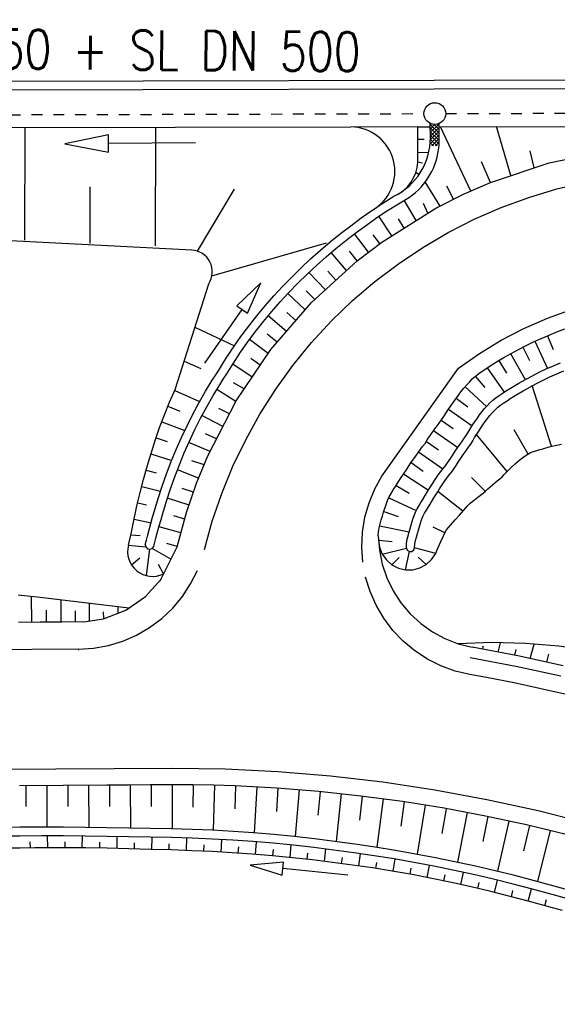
# Model space of a CAD drawing. Extents: x -134 to 1642, y -665 to 1050.
# Tile 28 of 88: x 695 to 720, y 105 to 150. Entities that reach past the tile are written whole.
import ezdxf

# ---------------------------------------------------------------- set-up
doc = ezdxf.new("R2010")
doc.units = 0
doc.header["$LTSCALE"] = 2
doc.header["$MEASUREMENT"] = 0
doc.linetypes.add('ACAD_ISO03W100', pattern=[0.5, 0.25, -0.25])
doc.linetypes.add('AUSGEZOGEN', pattern=[0])
doc.layers.get('0').update_dxf_attribs({"color": 8, "linetype": 'AUSGEZOGEN'})
for name, color, linetype in [('Boeschungen', 15, 'CONTINUOUS'), ('Kabelanlagen', 15, 'CONTINUOUS'), ('Rinne', 200, 'CONTINUOUS'), ('Tiefenentwaesserung', 15, 'CONTINUOUS'), ('Wegböschungen', 15, 'CONTINUOUS'), ('Wege', 15, 'CONTINUOUS')]:
    doc.layers.add(name, color=color, linetype=linetype)
doc.styles.add('ROMANS', font='romans.shx', dxfattribs={"width": 0.8})

# ---------------------------------------------------------------- blocks, each defined once
blk = doc.blocks.new('*X42')
at = {"color": 0, "linetype": 'ByBlock'}
for p, q in [((-329246, 510797), (-328845, 511198)), ((-329246, 510627), (-328845, 511028)), ((-329245, 511137), (-329194, 511188)), ((-328846, 510770), (-329245, 511170)), ((-329245, 510967), (-329049, 511164)), ((-328846, 510601), (-329245, 511000)), ((-328845, 510940), (-329070, 511165)), ((-328845, 511109), (-328915, 511179)), ((-329258, 510275), (-328846, 510688)), ((-329247, 510456), (-328846, 510858)), ((-328846, 510431), (-329246, 510831)), ((-328847, 510262), (-329246, 510661)), ((-329106, 510182), (-329254, 510330)), ((-328936, 510182), (-329247, 510492)), ((-329182, 510182), (-328846, 510518)), ((-329012, 510182), (-328846, 510348))]:
    blk.add_line(p, q, dxfattribs=at)

msp = doc.modelspace()

# ---------------------------------------------------------------- hatches: boundary and pattern name
at = {"layer": 'Rinne'}
h = msp.add_hatch(dxfattribs=at)
h.set_pattern_fill('ANSI31', color=256, scale=20, style=0)
edge = h.paths.add_edge_path()
edge.add_arc((275.368, -21751.935), 21947.712, 89.378358, 89.4555825, ccw=False)
edge.add_arc((441.164, -6471.327), 6666.204, 89.2382346, 89.378358, ccw=False)
edge.add_arc((-14330.566, -1117453.652), 1117746.729, 89.236362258, 89.238234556, ccw=False)
edge.add_arc((523.427, -3023.766), 3217.854, 89.201464, 89.236359, ccw=False)
edge.add_arc((555.116, -750.211), 944.078, 86.947295, 89.201464, ccw=False)
edge.add_arc((625.86, 576.328), 384.346, 266.94729, 270.48051)
edge.add_arc((580.862, 5941.795), 5750.002, 270.4805116, 270.6623839)
edge.add_arc((762.642, -9781.389), 9974.234, 90.5242944, 90.662384, ccw=False)
edge.add_arc((2442.173, -193318.226), 193518.754, 90.51436533, 90.52429443, ccw=False)
edge.add_arc((253.376, 50487.94), 50297.236, 270.5143659, 270.5338415)
edge.add_arc((717.25, 703), 510.135, 270.53384, 270.62712)
edge.add_arc((-30540.738, 2856402.629), 2856380.831, 270.627124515, 270.628371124)
edge.add_arc((769.636, 1592.381), 1398.889, 270.628371, 270.993107)
edge.add_arc((599.067, 11432.088), 11240.074, 270.9931067, 271.1217788)
edge.add_arc((275.388, -21749.981), 21944.958, 89.378358, 89.4555885, ccw=False)
edge.add_arc((441.152, -6472.293), 6666.37, 89.2382342, 89.378358, ccw=False)
edge.add_arc((-14329.56, -1117377.592), 1117669.861, 89.236362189, 89.238234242, ccw=False)
edge.add_arc((523.399, -3025.408), 3218.696, 89.201476, 89.236361, ccw=False)
edge.add_arc((555.097, -751.146), 944.214, 86.947292, 89.201476, ccw=False)
edge.add_arc((625.852, 575.592), 384.41, 266.94729, 270.48049)
edge.add_arc((580.849, 5941.868), 5750.874, 270.4804911, 270.6623925)
edge.add_arc((762.68, -9785.498), 9977.542, 90.5242933, 90.6623925, ccw=False)
edge.add_arc((2442.714, -193377.718), 193577.449, 90.51436665, 90.5242933, ccw=False)
edge.add_arc((253.389, 50486.674), 50296.77, 270.514367, 270.533841)
edge.add_arc((717.258, 702.216), 510.151, 270.53384, 270.62712)
edge.add_arc((-30543.476, 2856652.631), 2856631.648, 270.627124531, 270.628371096)
edge.add_arc((769.646, 1591.701), 1399.009, 270.628371, 270.993107)
edge.add_arc((599.068, 11431.925), 11240.712, 270.9931067, 271.1217807)
h = msp.add_hatch(dxfattribs=at)
h.set_pattern_fill('ANSI31', color=256, scale=20, style=0)
edge = h.paths.add_edge_path()
edge.add_arc((639.264, -229.862), 468.994, 97.56045, 98.5249, ccw=False)
edge.add_arc((578.784, 225.815), 9.321, 90.7152, 97.5604, ccw=False)
edge.add_arc((667.449, -6877.287), 7112.976, 90.4538576, 90.7151605, ccw=False)
edge.add_arc((644.044, -3922.606), 4158.203, 90.112101, 90.453858, ccw=False)
edge.add_arc((2970.466, -1192978.703), 1193216.576, 90.108965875, 90.112100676, ccw=False)
edge.add_arc((709.221, -3986.094), 4221.816, 90.056265, 90.108966, ccw=False)
edge.add_line((705.075, 235.72), (793.275, 235.805))
edge.add_arc((682.615, 115104.427), 114868.675, 270.05519655, 270.08324691)
edge.add_arc((860.113, -7060.435), 7296.316, 89.9719489, 90.083247, ccw=False)
edge.add_arc((863.682, 229.302), 6.577, 80.4991, 89.9719, ccw=False)
edge.add_arc((850.919, 153.041), 83.9, 77.8496, 80.49913, ccw=False)
edge.add_arc((867.522, 230.16), 5.014, 71.9057, 77.8496, ccw=False)
edge.add_arc((858.933, 203.871), 32.67, 69.5781, 71.9057, ccw=False)
edge.add_arc((639.264, -229.557), 469.492, 97.56045, 98.52874, ccw=False)
edge.add_arc((578.729, 226.534), 9.402, 90.714, 97.5604, ccw=False)
edge.add_arc((667.895, -6928.254), 7164.745, 90.4538576, 90.714007, ccw=False)
edge.add_arc((644.026, -3915.105), 4151.502, 90.112098, 90.453858, ccw=False)
edge.add_arc((2972.638, -1194119.305), 1194357.98, 90.10896588, 90.112097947, ccw=False)
edge.add_arc((709.216, -3982.003), 4218.525, 90.056265, 90.108966, ccw=False)
edge.add_line((705.074, 236.52), (793.274, 236.605))
edge.add_arc((681.707, 116046.703), 115810.152, 270.05519674, 270.08297763)
edge.add_arc((860.34, -7298.993), 7535.674, 89.97407, 90.0829777, ccw=False)
edge.add_arc((863.748, 229.962), 6.718, 80.4991, 89.9741, ccw=False)
edge.add_arc((850.571, 151.231), 86.544, 77.86199, 80.49913, ccw=False)
edge.add_arc((867.68, 230.779), 5.177, 71.9057, 77.862, ccw=False)
edge.add_arc((858.871, 203.818), 33.541, 69.5666, 71.9057, ccw=False)

# ---------------------------------------------------------------- linework, layer by layer
at = {"layer": 'Boeschungen', "linetype": 'Continuous'}
for p, q in [((695.637, 145.219), (695.619, 140.045)), ((701.637, 145.237), (701.618, 139.782)), ((710.61, 145.25), (713.675, 145.255)), ((698.628, 142.495), (698.619, 139.889)), ((689.62, 140.308), (703.298, 139.596))]:
    msp.add_line(p, q, dxfattribs=at)
msp.add_lwpolyline([(684.458, 145.171), (689.441, 145.18), (694.463, 145.223), (710.61, 145.25)], dxfattribs=at)
at = {"layer": 'Kabelanlagen', "linetype": 'Continuous'}
for p, q in [((684.456, 147.317), (745.594, 147.464)), ((684.457, 146.917), (745.595, 147.064))]:
    msp.add_line(p, q, dxfattribs=at)
at = {"layer": 'Tiefenentwaesserung', "linetype": 'ACAD_ISO03W100'}
for points in [[(689.947, 145.789), (713.958, 145.853)], [(714.958, 145.856), (738.329, 145.918)]]:
    msp.add_lwpolyline(points, dxfattribs=at)
at = {"layer": 'Tiefenentwaesserung', "linetype": 'Continuous'}
msp.add_lwpolyline([(703.477, 144.507), (699.477, 144.48), (699.474, 144.88), (697.477, 144.467), (699.479, 144.08), (699.477, 144.48)], dxfattribs=at)
msp.add_circle((714.458, 145.854), 0.5, dxfattribs=at)
at = {"layer": 'Wegböschungen', "linetype": 'Continuous'}
for p, q in [((713.675, 143.633), (713.674, 145.255)), ((713.674, 145.25), (714.254, 145.25)), ((714.254, 144.749), (714.253, 145.398)), ((714.654, 144.373), (714.653, 145.394)), ((714.654, 145.251), (737.491, 145.29)), ((716.113, 142.301), (714.718, 145.251)), ((717.948, 143.007), (717.294, 145.256)), ((713.674, 144.687), (713.978, 144.679)), ((719.021, 143.367), (718.841, 144.149)), ((719.706, 143.597), (722.565, 144.188)), ((713.675, 144.085), (714.18, 144.068)), ((713.675, 143.633), (713.887, 143.593)), ((717.023, 142.697), (716.608, 143.635)), ((717.01, 142.692), (719.706, 143.597)), ((713.592, 143.162), (713.74, 143.061)), ((703.568, 139.537), (705.267, 142.388)), ((714.702, 141.611), (714.018, 142.716)), ((715.316, 141.921), (715.014, 142.528)), ((715.773, 142.153), (717.01, 142.692)), ((712.072, 141.74), (712.578, 142.059)), ((712.789, 141.719), (713.294, 142.022)), ((713.596, 140.945), (713.047, 141.876)), ((714.504, 141.51), (715.773, 142.153)), ((711.573, 141.408), (712.072, 141.74)), ((712.03, 139.961), (714.504, 141.51)), ((712.29, 141.405), (712.789, 141.719)), ((714.144, 141.285), (713.943, 141.724)), ((710.6, 140.711), (711.082, 141.065)), ((711.082, 141.065), (711.573, 141.408)), ((711.317, 140.741), (711.8, 141.079)), ((711.8, 141.079), (712.29, 141.405)), ((712.491, 140.251), (711.89, 141.14)), ((713.052, 140.601), (712.789, 141.02)), ((710.126, 140.345), (710.6, 140.711)), ((710.842, 140.392), (711.317, 140.741)), ((709.66, 139.968), (710.126, 140.345)), ((710.375, 140.032), (710.842, 140.392)), ((711.416, 139.496), (710.774, 140.341)), ((711.932, 139.886), (711.627, 140.29)), ((704.227, 138.405), (709.494, 139.921)), ((709.204, 139.58), (709.66, 139.968)), ((709.467, 139.279), (709.917, 139.661)), ((709.917, 139.661), (710.375, 140.032)), ((710.897, 139.1), (712.03, 139.961)), ((708.319, 138.773), (708.756, 139.182)), ((708.756, 139.182), (709.204, 139.58)), ((709.027, 138.887), (709.467, 139.279)), ((710.408, 138.654), (709.703, 139.482)), ((710.897, 139.1), (710.547, 139.545)), ((707.891, 138.354), (708.319, 138.773)), ((708.596, 138.485), (709.027, 138.887)), ((708.795, 137.184), (710.897, 139.1)), ((707.473, 137.924), (707.891, 138.354)), ((708.175, 138.072), (708.596, 138.485)), ((709.438, 137.77), (708.681, 138.565)), ((709.922, 138.211), (709.555, 138.622)), ((702.536, 133.19), (704.082, 138.045)), ((707.066, 137.484), (707.473, 137.924)), ((707.763, 137.65), (708.175, 138.072)), ((706.671, 137.033), (707.066, 137.484)), ((707.363, 137.216), (707.763, 137.65)), ((708.504, 136.848), (707.711, 137.593)), ((708.949, 137.325), (708.548, 137.714)), ((706.289, 136.572), (706.671, 137.033)), ((706.933, 135.033), (708.795, 137.184)), ((706.975, 136.773), (707.363, 137.216)), ((705.919, 136.101), (706.289, 136.572)), ((706.598, 136.319), (706.975, 136.773)), ((707.644, 135.855), (706.802, 136.567)), ((708.078, 136.356), (707.673, 136.725)), ((703.446, 136.05), (705.262, 135.196)), ((705.561, 135.62), (705.919, 136.101)), ((706.234, 135.855), (706.598, 136.319)), ((705.217, 135.131), (705.561, 135.62)), ((705.882, 135.382), (706.234, 135.855)), ((707.218, 135.362), (706.769, 135.73)), ((719.349, 135.541), (719.706, 135.693)), ((719.628, 135.66), (719.89, 135.025)), ((719.706, 135.693), (720.067, 135.836)), ((720.067, 135.836), (720.431, 135.971)), ((704.886, 134.632), (705.217, 135.131)), ((705.544, 134.899), (705.882, 135.382)), ((706.806, 134.844), (705.957, 135.484)), ((718.3, 135.036), (718.646, 135.212)), ((718.494, 135.135), (718.803, 134.525)), ((718.646, 135.212), (718.995, 135.381)), ((718.995, 135.381), (719.349, 135.541)), ((719.055, 135.408), (719.629, 134.163)), ((705.218, 134.408), (705.544, 134.899)), ((705.339, 132.676), (706.933, 135.033)), ((717.289, 134.458), (717.621, 134.658)), ((717.621, 134.658), (717.958, 134.851)), ((717.939, 134.84), (718.609, 133.65)), ((717.958, 134.851), (718.3, 135.036)), ((702.952, 134.496), (703.713, 134.153)), ((704.568, 134.125), (704.727, 134.379)), ((704.727, 134.379), (704.886, 134.632)), ((705.062, 134.159), (705.218, 134.408)), ((706.071, 133.758), (705.182, 134.351)), ((706.44, 134.304), (706.012, 134.617)), ((716.8, 134.141), (716.961, 134.249)), ((716.961, 134.249), (717.289, 134.458)), ((717.399, 134.525), (717.757, 133.945)), ((719.576, 134.139), (719.901, 134.284)), ((719.901, 134.284), (720.229, 134.422)), ((704.244, 133.622), (704.406, 133.874)), ((704.406, 133.874), (704.568, 134.125)), ((704.745, 133.662), (704.905, 133.91)), ((704.905, 133.91), (705.062, 134.159)), ((716.179, 133.676), (716.321, 133.81)), ((716.317, 133.805), (716.757, 133.289)), ((716.321, 133.81), (716.477, 133.926)), ((716.477, 133.926), (716.639, 134.033)), ((716.639, 134.033), (716.8, 134.141)), ((716.864, 134.184), (717.638, 133.065)), ((718.622, 133.657), (718.936, 133.825)), ((718.936, 133.825), (719.254, 133.986)), ((719.254, 133.986), (719.576, 134.139)), ((719.432, 133.628), (719.745, 133.777)), ((719.745, 133.777), (720.061, 133.918)), ((720.061, 133.918), (720.381, 134.052)), ((703.933, 133.111), (704.244, 133.622)), ((704.28, 132.912), (704.586, 133.415)), ((704.586, 133.415), (704.745, 133.662)), ((705.71, 133.224), (705.225, 133.505)), ((715.78, 133.243), (715.91, 133.389)), ((715.849, 133.322), (716.832, 132.414)), ((715.91, 133.389), (716.044, 133.533)), ((716.044, 133.533), (716.179, 133.676)), ((717.705, 133.11), (718.007, 133.299)), ((718.007, 133.299), (718.312, 133.482)), ((718.312, 133.482), (718.622, 133.657)), ((718.515, 133.137), (718.817, 133.308)), ((718.817, 133.308), (719.123, 133.471)), ((719.822, 130.586), (718.932, 133.37)), ((719.123, 133.471), (719.432, 133.628)), ((702.284, 132.614), (702.536, 133.19)), ((702.517, 133.147), (703.662, 132.637)), ((703.636, 132.591), (703.933, 133.111)), ((703.988, 132.4), (704.28, 132.912)), ((705.321, 132.641), (704.447, 133.191)), ((715.31, 132.611), (715.539, 132.931)), ((715.539, 132.931), (715.657, 133.089)), ((715.657, 133.089), (715.78, 133.243)), ((717.259, 132.815), (717.408, 132.913)), ((717.408, 132.913), (717.557, 133.011)), ((717.557, 133.011), (717.705, 133.11)), ((717.924, 132.775), (718.217, 132.959)), ((718.217, 132.959), (718.515, 133.137)), ((702.048, 132.032), (702.284, 132.614)), ((702.207, 132.429), (702.759, 132.205)), ((703.353, 132.064), (703.636, 132.591)), ((703.709, 131.881), (703.988, 132.4)), ((704.036, 130.148), (705.339, 132.676)), ((715.089, 132.288), (715.31, 132.611)), ((715.439, 132.792), (715.969, 132.4)), ((716.744, 132.316), (716.865, 132.451)), ((716.865, 132.451), (716.987, 132.584)), ((716.987, 132.584), (717.116, 132.709)), ((717.116, 132.709), (717.259, 132.815)), ((717.225, 132.263), (717.35, 132.385)), ((717.35, 132.385), (717.489, 132.488)), ((717.489, 132.488), (717.635, 132.583)), ((717.635, 132.583), (717.78, 132.679)), ((717.78, 132.679), (717.924, 132.775)), ((701.827, 131.445), (702.048, 132.032)), ((703.084, 131.529), (703.353, 132.064)), ((704.732, 131.498), (703.771, 131.999)), ((705.033, 132.082), (704.551, 132.315)), ((714.767, 131.807), (714.878, 131.961)), ((714.878, 131.961), (714.985, 132.124)), ((714.985, 132.124), (715.089, 132.288)), ((715.089, 132.288), (716.171, 131.527)), ((716.413, 131.885), (716.517, 132.034)), ((716.517, 132.034), (716.628, 132.179)), ((716.628, 132.179), (716.744, 132.316)), ((716.877, 131.866), (716.99, 132)), ((716.99, 132), (717.107, 132.132)), ((717.107, 132.132), (717.225, 132.263)), ((701.923, 131.704), (702.981, 131.312)), ((702.83, 130.987), (703.084, 131.529)), ((703.444, 131.355), (703.709, 131.881)), ((714.43, 131.349), (714.652, 131.655)), ((714.652, 131.655), (714.767, 131.807)), ((714.754, 131.791), (715.306, 131.406)), ((716.014, 131.281), (716.209, 131.585)), ((716.209, 131.585), (716.413, 131.885)), ((716.473, 131.284), (716.669, 131.578)), ((716.669, 131.578), (716.77, 131.724)), ((716.77, 131.724), (716.877, 131.866)), ((701.622, 130.853), (701.827, 131.445)), ((703.194, 130.821), (703.444, 131.355)), ((704.436, 130.923), (703.928, 131.157)), ((714.115, 130.88), (714.217, 131.038)), ((714.217, 131.038), (714.43, 131.349)), ((714.402, 131.309), (715.512, 130.529)), ((715.828, 130.975), (715.923, 131.127)), ((715.923, 131.127), (716.014, 131.281)), ((716.285, 130.987), (716.473, 131.284)), ((717.783, 129.433), (716.375, 131.132)), ((718.738, 130.229), (718.096, 131.347)), ((701.432, 130.258), (701.622, 130.853)), ((701.662, 130.971), (702.167, 130.801)), ((702.59, 130.439), (702.83, 130.987)), ((702.957, 130.282), (703.194, 130.821)), ((704.14, 130.351), (703.17, 130.768)), ((713.789, 130.425), (713.901, 130.573)), ((713.901, 130.573), (714.011, 130.723)), ((714.011, 130.723), (714.115, 130.88)), ((714.07, 130.811), (714.624, 130.421)), ((715.427, 130.407), (715.626, 130.69)), ((715.626, 130.69), (715.729, 130.831)), ((715.729, 130.831), (715.828, 130.975)), ((716.01, 130.547), (716.106, 130.686)), ((716.106, 130.686), (716.197, 130.836)), ((716.197, 130.836), (716.285, 130.987)), ((719.707, 130.556), (719.99, 130.627)), ((719.99, 130.627), (720.273, 130.691)), ((701.343, 129.959), (701.432, 130.258)), ((701.425, 130.235), (702.384, 129.937)), ((702.363, 129.885), (702.59, 130.439)), ((702.734, 129.736), (702.957, 130.282)), ((703.525, 128.9), (704.036, 130.148)), ((713.358, 129.821), (713.57, 130.125)), ((713.57, 130.125), (713.789, 130.425)), ((713.715, 130.326), (714.831, 129.548)), ((715.234, 130.12), (715.427, 130.407)), ((715.532, 129.853), (715.718, 130.132)), ((715.718, 130.132), (715.91, 130.409)), ((715.91, 130.409), (716.01, 130.547)), ((718.494, 130.066), (718.613, 130.146)), ((718.613, 130.146), (718.733, 130.227)), ((718.733, 130.227), (718.858, 130.297)), ((718.858, 130.297), (718.997, 130.349)), ((718.997, 130.349), (719.141, 130.391)), ((719.141, 130.391), (719.282, 130.434)), ((719.282, 130.434), (719.424, 130.477)), ((719.424, 130.477), (719.707, 130.556)), ((701.256, 129.659), (701.343, 129.959)), ((702.149, 129.326), (702.363, 129.885)), ((702.524, 129.186), (702.734, 129.736)), ((703.864, 129.729), (703.311, 129.922)), ((713.256, 129.667), (713.358, 129.821)), ((713.372, 129.841), (713.922, 129.452)), ((714.842, 129.562), (714.947, 129.696)), ((714.947, 129.696), (715.048, 129.832)), ((715.048, 129.832), (715.143, 129.975)), ((715.143, 129.975), (715.234, 130.12)), ((715.351, 129.571), (715.443, 129.711)), ((715.443, 129.711), (715.532, 129.853)), ((717.951, 129.597), (718.161, 129.793)), ((718.161, 129.793), (718.267, 129.89)), ((718.267, 129.89), (718.377, 129.982)), ((718.377, 129.982), (718.494, 130.066)), ((701.086, 129.061), (701.256, 129.659)), ((701.208, 129.493), (701.662, 129.364)), ((701.948, 128.762), (702.149, 129.326)), ((703.618, 129.128), (702.642, 129.5)), ((712.947, 129.206), (713.154, 129.512)), ((713.028, 129.326), (714.168, 128.57)), ((713.154, 129.512), (713.256, 129.667)), ((714.536, 129.156), (714.636, 129.293)), ((714.636, 129.293), (714.842, 129.562)), ((714.951, 129.047), (715.151, 129.309)), ((715.151, 129.309), (715.253, 129.438)), ((715.253, 129.438), (715.351, 129.571)), ((717.546, 129.191), (717.647, 129.292)), ((717.647, 129.292), (717.746, 129.396)), ((717.746, 129.396), (717.951, 129.597)), ((700.93, 128.46), (701.086, 129.061)), ((702.326, 128.631), (702.524, 129.186)), ((703.062, 127.554), (703.525, 128.9)), ((712.647, 128.74), (712.744, 128.897)), ((712.679, 128.791), (713.276, 128.444)), ((712.744, 128.897), (712.947, 129.206)), ((714.266, 128.725), (714.352, 128.871)), ((714.352, 128.871), (714.441, 129.016)), ((714.441, 129.016), (714.536, 129.156)), ((714.676, 128.636), (714.762, 128.777)), ((714.762, 128.777), (714.854, 128.914)), ((714.854, 128.914), (714.951, 129.047)), ((716.776, 128.525), (716.136, 129.16)), ((716.887, 128.631), (717.104, 128.822)), ((717.104, 128.822), (717.325, 129.007)), ((717.325, 129.007), (717.437, 129.097)), ((717.437, 129.097), (717.546, 129.191)), ((700.787, 127.857), (700.93, 128.46)), ((701.003, 128.748), (701.869, 128.524)), ((701.761, 128.194), (701.948, 128.762)), ((702.142, 128.072), (702.326, 128.631)), ((703.383, 128.488), (702.867, 128.651)), ((712.362, 128.264), (712.451, 128.426)), ((712.451, 128.426), (712.549, 128.583)), ((712.549, 128.583), (712.647, 128.74)), ((713.907, 128.153), (714.085, 128.44)), ((714.085, 128.44), (714.176, 128.582)), ((714.176, 128.582), (714.266, 128.725)), ((714.416, 128.217), (714.505, 128.355)), ((714.505, 128.355), (714.592, 128.494)), ((714.592, 128.494), (714.676, 128.636)), ((715.747, 127.604), (714.604, 128.514)), ((716.44, 128.252), (716.56, 128.34)), ((716.56, 128.34), (716.676, 128.433)), ((716.676, 128.433), (716.782, 128.53)), ((716.782, 128.53), (716.887, 128.631)), ((700.82, 128), (701.231, 127.903)), ((701.588, 127.621), (701.761, 128.194)), ((701.971, 127.508), (702.142, 128.072)), ((703.177, 127.889), (702.185, 128.205)), ((712.111, 127.562), (712.228, 127.916)), ((712.228, 127.916), (712.29, 128.093)), ((712.29, 128.093), (712.362, 128.264)), ((712.343, 128.222), (713.604, 127.643)), ((713.647, 127.719), (713.735, 127.864)), ((713.735, 127.864), (713.821, 128.008)), ((713.821, 128.008), (713.907, 128.153)), ((714.076, 127.656), (714.244, 127.938)), ((714.244, 127.938), (714.416, 128.217)), ((715.88, 127.763), (715.978, 127.873)), ((715.978, 127.873), (716.087, 127.975)), ((716.087, 127.975), (716.203, 128.069)), ((716.203, 128.069), (716.44, 128.252)), ((700.657, 127.252), (700.722, 127.554)), ((700.722, 127.554), (700.787, 127.857)), ((701.506, 127.333), (701.588, 127.621)), ((701.891, 127.225), (701.971, 127.508)), ((702.627, 125.972), (703.062, 127.554)), ((712.057, 127.385), (712.111, 127.562)), ((712.121, 127.595), (712.772, 127.371)), ((713.454, 127.249), (713.505, 127.412)), ((713.505, 127.412), (713.567, 127.571)), ((713.567, 127.571), (713.647, 127.719)), ((713.914, 127.372), (713.991, 127.516)), ((713.991, 127.516), (714.076, 127.656)), ((715.388, 127.207), (715.586, 127.429)), ((715.586, 127.429), (715.687, 127.538)), ((715.687, 127.538), (715.786, 127.649)), ((715.786, 127.649), (715.88, 127.763)), ((700.59, 126.951), (700.657, 127.252)), ((700.655, 127.246), (701.435, 127.081)), ((701.343, 126.758), (701.425, 127.045)), ((701.425, 127.045), (701.506, 127.333)), ((701.811, 126.941), (701.891, 127.225)), ((702.976, 127.239), (702.479, 127.395)), ((711.904, 126.85), (711.948, 127.03)), ((711.948, 127.03), (712.003, 127.207)), ((712.003, 127.207), (712.057, 127.385)), ((713.355, 126.923), (713.454, 127.249)), ((713.711, 126.74), (713.805, 127.058)), ((713.805, 127.058), (713.854, 127.217)), ((713.854, 127.217), (713.914, 127.372)), ((715.092, 126.866), (715.192, 126.979)), ((715.192, 126.979), (715.388, 127.207)), ((700.49, 126.445), (700.528, 126.649)), ((700.505, 126.529), (700.926, 126.493)), ((700.528, 126.649), (700.59, 126.951)), ((701.264, 126.469), (701.343, 126.758)), ((701.653, 126.374), (701.73, 126.658)), ((701.73, 126.658), (701.811, 126.941)), ((702.804, 126.615), (701.799, 126.898)), ((704.093, 126.606), (704.093, 126.604)), ((711.865, 126.471), (711.878, 126.662)), ((711.878, 126.662), (711.904, 126.85)), ((711.924, 126.94), (713.28, 126.655)), ((713.215, 126.434), (713.263, 126.596)), ((713.263, 126.596), (713.309, 126.76)), ((713.309, 126.76), (713.355, 126.923)), ((713.623, 126.422), (713.667, 126.581)), ((713.667, 126.581), (713.711, 126.74)), ((714.926, 126.617), (714.379, 126.881)), ((714.862, 126.483), (714.926, 126.618)), ((714.926, 126.618), (715, 126.747)), ((715, 126.747), (715.092, 126.866)), ((700.391, 126.047), (700.448, 126.244)), ((700.448, 126.244), (700.49, 126.445)), ((701.165, 126.08), (701.217, 126.273)), ((701.217, 126.273), (701.264, 126.469)), ((701.555, 125.991), (701.606, 126.181)), ((701.606, 126.181), (701.653, 126.374)), ((702.638, 125.993), (702.161, 126.124)), ((711.88, 126.286), (712.509, 126.216)), ((713.153, 125.92), (713.159, 126.096)), ((713.159, 126.096), (713.177, 126.27)), ((713.177, 126.27), (713.215, 126.434)), ((713.525, 125.934), (713.541, 126.104)), ((713.541, 126.104), (713.577, 126.264)), ((713.577, 126.264), (713.623, 126.422)), ((714.615, 125.941), (714.677, 126.077)), ((714.677, 126.077), (714.737, 126.212)), ((714.737, 126.212), (714.862, 126.483)), ((700.391, 126.047), (701.188, 125.968)), ((701.221, 124.651), (701.378, 125.862)), ((702.343, 125.408), (701.485, 125.901)), ((701.845, 124.418), (702.627, 125.972)), ((712.044, 125.644), (713.153, 125.92)), ((713.112, 124.922), (713.29, 125.76)), ((714.499, 125.667), (713.525, 125.934)), ((714.499, 125.667), (714.552, 125.806)), ((714.552, 125.806), (714.615, 125.941)), ((700.533, 125.152), (700.915, 125.463)), ((702.001, 124.728), (701.771, 125.159)), ((712.489, 125.151), (712.822, 125.478)), ((714.064, 125.166), (713.701, 125.502)), ((701.173, 123.69), (701.912, 124.498)), ((695.958, 122.513), (695.949, 123.688)), ((697.311, 122.523), (697.303, 123.53)), ((698.61, 122.553), (698.604, 123.378)), ((700.269, 123.072), (701.173, 123.69)), ((696.634, 122.518), (696.63, 123.064)), ((697.96, 122.528), (697.957, 123.034)), ((699.248, 122.677), (700.269, 123.072)), ((699.259, 122.682), (699.257, 122.984)), ((699.927, 122.94), (699.925, 123.224)), ((698.344, 122.53), (699.248, 122.677)), ((717.367, 121.14), (717.482, 121.567)), ((716.649, 121.275), (716.691, 121.43)), ((718.128, 120.997), (718.2, 121.264)), ((718.841, 120.846), (719.02, 121.506)), ((719.597, 120.683), (719.695, 121.046)), ((697.397, 115.024), (695.397, 115.01)), ((695.688, 115.012), (695.691, 114.059)), ((696.646, 115.018), (696.652, 113.109)), ((699.396, 115.037), (697.397, 115.024)), ((697.605, 115.025), (697.608, 114.064)), ((698.563, 115.032), (698.569, 113.091)), ((700.396, 115.045), (699.396, 115.037)), ((699.521, 115.038), (699.524, 114.057)), ((701.396, 115.051), (700.396, 115.045)), ((700.48, 115.045), (700.486, 113.063)), ((702.372, 115.055), (701.396, 115.051)), ((701.438, 115.052), (701.441, 114.051)), ((703.347, 115.051), (702.372, 115.055)), ((702.403, 115.055), (702.395, 113.033)), ((704.313, 115.032), (703.347, 115.051)), ((703.372, 115.05), (703.357, 114.028)), ((704.348, 115.031), (704.283, 112.966)), ((705.279, 115), (704.313, 115.032)), ((705.317, 114.998), (705.273, 113.955)), ((707.21, 114.898), (705.279, 115)), ((706.288, 114.952), (706.171, 112.846)), ((707.256, 114.895), (707.185, 113.831)), ((709.137, 114.744), (707.21, 114.898)), ((708.229, 114.823), (708.051, 112.676)), ((709.198, 114.738), (709.094, 113.655)), ((711.06, 114.539), (709.137, 114.744)), ((710.166, 114.64), (709.926, 112.454)), ((711.129, 114.531), (710.997, 113.428)), ((712.976, 114.283), (711.06, 114.539)), ((712.095, 114.407), (711.799, 112.185)), ((713.058, 114.271), (712.894, 113.152)), ((714.885, 113.976), (712.976, 114.283)), ((714.023, 114.121), (713.656, 111.868)), ((714.982, 113.959), (714.783, 112.825)), ((716.784, 113.618), (714.885, 113.976)), ((715.943, 113.783), (715.504, 111.501)), ((716.898, 113.595), (716.662, 112.447)), ((718.674, 113.21), (716.784, 113.618)), ((695.41, 113.104), (694.743, 113.098)), ((696.41, 113.109), (695.41, 113.104)), ((697.41, 113.106), (696.41, 113.109)), ((698.41, 113.093), (697.41, 113.106)), ((699.41, 113.077), (698.41, 113.093)), ((700.41, 113.064), (699.41, 113.077)), ((701.41, 113.05), (700.41, 113.064)), ((702.366, 113.033), (701.41, 113.05)), ((703.321, 113.007), (702.366, 113.033)), ((704.259, 112.967), (703.321, 113.007)), ((705.197, 112.914), (704.259, 112.967)), ((717.854, 113.393), (717.341, 111.085)), ((718.803, 113.18), (718.53, 112.018)), ((720.552, 112.751), (718.674, 113.21)), ((719.75, 112.953), (719.168, 110.614)), ((695.413, 112.704), (694.746, 112.698)), ((696.413, 112.709), (695.413, 112.704)), ((697.413, 112.706), (696.413, 112.709)), ((696.688, 112.161), (696.683, 112.709)), ((698.413, 112.693), (697.413, 112.706)), ((698.278, 112.16), (698.284, 112.695)), ((699.413, 112.677), (698.413, 112.693)), ((700.413, 112.664), (699.413, 112.677)), ((699.872, 112.13), (699.882, 112.671)), ((701.413, 112.65), (700.413, 112.664)), ((702.364, 112.633), (701.413, 112.65)), ((701.464, 112.09), (701.481, 112.649)), ((703.315, 112.607), (702.364, 112.633)), ((703.056, 112.041), (703.079, 112.614)), ((704.249, 112.567), (703.315, 112.607)), ((705.181, 112.515), (704.249, 112.567)), ((704.645, 111.968), (704.678, 112.545)), ((706.112, 112.45), (705.181, 112.515)), ((706.134, 112.849), (705.197, 112.914)), ((707.069, 112.772), (706.134, 112.849)), ((708.003, 112.681), (707.069, 112.772)), ((708.935, 112.577), (708.003, 112.681)), ((710.795, 112.335), (708.935, 112.577)), ((695.416, 112.148), (694.416, 112.142)), ((696.083, 112.155), (695.416, 112.148)), ((695.892, 112.153), (695.888, 112.43)), ((696.75, 112.162), (696.083, 112.155)), ((697.416, 112.165), (696.75, 112.162)), ((698.417, 112.158), (697.416, 112.165)), ((697.483, 112.165), (697.483, 112.435)), ((699.417, 112.14), (698.417, 112.158)), ((699.074, 112.147), (699.079, 112.415)), ((700.417, 112.118), (699.417, 112.14)), ((701.417, 112.092), (700.417, 112.118)), ((700.668, 112.111), (700.675, 112.386)), ((702.363, 112.064), (701.417, 112.092)), ((702.26, 112.068), (702.27, 112.351)), ((703.308, 112.031), (702.363, 112.064)), ((703.851, 112.008), (703.865, 112.296)), ((705.438, 111.919), (705.458, 112.207)), ((707.043, 112.373), (706.112, 112.45)), ((706.23, 111.861), (706.277, 112.437)), ((707.022, 111.794), (707.049, 112.082)), ((707.971, 112.282), (707.043, 112.373)), ((707.815, 111.718), (707.871, 112.292)), ((708.898, 112.179), (707.971, 112.282)), ((710.747, 111.938), (708.898, 112.179)), ((709.394, 111.542), (709.463, 112.11)), ((711.722, 112.197), (710.795, 112.335)), ((712.647, 112.047), (711.722, 112.197)), ((704.233, 111.99), (703.308, 112.031)), ((705.158, 111.938), (704.233, 111.99)), ((706.082, 111.873), (705.158, 111.938)), ((707.004, 111.796), (706.082, 111.873)), ((707.925, 111.707), (707.004, 111.796)), ((708.845, 111.608), (707.925, 111.707)), ((708.605, 111.635), (708.636, 111.92)), ((709.763, 111.496), (708.845, 111.608)), ((710.182, 111.441), (710.22, 111.724)), ((711.669, 111.801), (710.747, 111.938)), ((710.97, 111.332), (711.051, 111.894)), ((712.588, 111.652), (711.669, 111.801)), ((712.54, 111.089), (712.633, 111.644)), ((714.42, 111.316), (712.588, 111.652)), ((714.489, 111.71), (712.647, 112.047)), ((716.32, 111.323), (714.489, 111.71)), ((710.679, 111.374), (709.763, 111.496)), ((711.594, 111.24), (710.679, 111.374)), ((712.506, 111.094), (711.594, 111.24)), ((711.755, 111.215), (711.799, 111.494)), ((713.322, 110.951), (713.372, 111.228)), ((714.103, 110.802), (714.209, 111.356)), ((716.241, 110.931), (714.42, 111.316)), ((717.231, 111.112), (716.32, 111.323)), ((713.416, 110.934), (712.506, 111.094)), ((714.323, 110.759), (713.416, 110.934)), ((715.226, 110.57), (714.323, 110.759)), ((714.88, 110.644), (714.938, 110.921)), ((715.657, 110.475), (715.78, 111.033)), ((717.147, 110.721), (716.241, 110.931)), ((718.05, 110.497), (717.147, 110.721)), ((718.139, 110.887), (717.231, 111.112)), ((719.043, 110.648), (718.139, 110.887)), ((716.127, 110.369), (715.226, 110.57)), ((717.025, 110.157), (716.127, 110.369)), ((716.432, 110.299), (716.497, 110.578)), ((717.204, 110.114), (717.341, 110.674)), ((718.948, 110.259), (718.05, 110.497)), ((718.743, 109.715), (718.893, 110.274)), ((719.845, 110.015), (718.948, 110.259)), ((719.945, 110.402), (719.043, 110.648)), ((720.883, 110.148), (719.945, 110.402)), ((717.92, 109.933), (717.025, 110.157)), ((718.811, 109.696), (717.92, 109.933)), ((717.975, 109.919), (718.047, 110.199)), ((720.781, 109.761), (719.845, 110.015)), ((719.699, 109.451), (718.811, 109.696)), ((719.51, 109.504), (719.587, 109.784)), ((720.32, 109.279), (719.699, 109.451))]:
    msp.add_line(p, q, dxfattribs=at)
for points in [[(703.901, 134.402), (705.616, 136.864), (705.862, 136.692), (706.473, 138.095), (705.369, 137.035), (705.616, 136.864)], [(701.165, 126.08), (701.188, 125.968), (701.268, 125.887), (701.378, 125.862), (701.485, 125.901), (701.555, 125.991)], [(711.865, 126.471), (711.916, 125.816), (712.048, 125.172), (712.259, 124.549), (712.546, 123.957), (712.904, 123.406), (713.328, 122.904), (713.811, 122.458), (714.346, 122.076), (714.924, 121.763), (715.537, 121.525), (716.175, 121.365)], [(711.88, 126.286), (711.923, 125.955), (712.044, 125.644), (712.237, 125.37), (712.489, 125.151), (712.786, 124.999), (713.112, 124.922), (713.446, 124.925), (713.769, 125.008), (714.064, 125.166), (714.312, 125.39), (714.499, 125.667)], [(713.153, 125.92), (713.197, 125.819), (713.29, 125.76), (713.4, 125.764), (713.489, 125.83), (713.525, 125.934)], [(700.409, 123.167), (696.337, 123.643), (695.336, 123.757)], [(698.344, 122.53), (697.344, 122.523), (696.345, 122.516), (695.344, 122.509)], [(724.945, 120.433), (723.2, 120.892), (721.687, 121.197), (720.159, 121.412), (718.622, 121.539), (717.079, 121.577), (715.537, 121.525)], [(720.356, 120.519), (718.271, 120.97), (716.175, 121.365)], [(710.463, 110.901), (707.478, 111.207), (707.509, 111.505), (705.986, 111.36), (707.448, 110.909), (707.478, 111.207)]]:
    msp.add_lwpolyline(points, dxfattribs=at)
for centre, radius, start, end in [((710.577, 143.197), 2.048, 299.108, 89.113), ((711.291, 144.728), 2.963, 295.7395, 0.4082), ((711.476, 144.643), 3.19, 304.7532, 355.1432), ((711.893, 143.706), 1.784, 292.5875, 357.6382), ((703.244, 138.591), 1, 326.8597, 87.0216), ((701.505, 125.765), 1.149, 165.7554, 295.5965)]:
    msp.add_arc(centre, radius, start, end, dxfattribs=at)
at = {"layer": 'Wege', "linetype": 'Continuous'}
for p, q in [((718.775, 142.011), (720.067, 142.401)), ((720.067, 142.401), (721.379, 142.712)), ((717.509, 141.546), (718.775, 142.011)), ((716.273, 141.007), (717.509, 141.546)), ((715.07, 140.396), (716.273, 141.007)), ((713.907, 139.714), (715.07, 140.396)), ((712.785, 138.965), (713.907, 139.714)), ((711.71, 138.15), (712.785, 138.965)), ((710.685, 137.273), (711.71, 138.15)), ((709.714, 136.337), (710.685, 137.273)), ((718.549, 136), (719.625, 136.469)), ((719.625, 136.469), (720.731, 136.864)), ((708.8, 135.345), (709.714, 136.337)), ((717.507, 135.458), (718.549, 136)), ((707.946, 134.301), (708.8, 135.345)), ((716.504, 134.846), (717.507, 135.458)), ((715.545, 134.168), (716.504, 134.846)), ((707.156, 133.207), (707.946, 134.301)), ((712.031, 129.222), (715.545, 134.168)), ((706.432, 132.069), (707.156, 133.207)), ((705.777, 130.89), (706.432, 132.069)), ((705.193, 129.674), (705.777, 130.89)), ((704.681, 128.426), (705.193, 129.674)), ((711.708, 128.638), (712.031, 129.222)), ((704.245, 127.15), (704.681, 128.426)), ((711.442, 127.999), (711.708, 128.638)), ((711.252, 127.333), (711.442, 127.999)), ((703.885, 125.85), (704.245, 127.15)), ((711.141, 126.65), (711.252, 127.333)), ((711.108, 125.958), (711.141, 126.65)), ((711.156, 125.267), (711.108, 125.958)), ((703.251, 124.273), (703.563, 124.892)), ((702.87, 123.695), (703.251, 124.273)), ((711.487, 123.925), (711.282, 124.586)), ((711.766, 123.291), (711.487, 123.925)), ((702.425, 123.164), (702.87, 123.695)), ((701.922, 122.689), (702.425, 123.164)), ((712.116, 122.694), (711.766, 123.291)), ((701.367, 122.274), (701.922, 122.689)), ((712.533, 122.141), (712.116, 122.694)), ((700.769, 121.926), (701.367, 122.274)), ((713.011, 121.64), (712.533, 122.141)), ((699.472, 121.448), (700.134, 121.649)), ((700.134, 121.649), (700.769, 121.926)), ((713.543, 121.197), (713.011, 121.64)), ((698.1, 121.229), (698.09, 121.229)), ((698.1, 121.279), (698.791, 121.323)), ((698.791, 121.323), (699.472, 121.448)), ((714.123, 120.818), (713.543, 121.197)), ((714.743, 120.509), (714.123, 120.818)), ((718.172, 120.479), (716.082, 120.873)), ((715.394, 120.273), (714.743, 120.509)), ((716.068, 120.114), (715.394, 120.273)), ((720.244, 120.032), (718.172, 120.479)), ((716.837, 119.975), (716.068, 120.114)), ((718.108, 119.727), (716.837, 119.975)), ((720.559, 119.188), (718.108, 119.727)), ((702.414, 115.809), (684.485, 115.684)), ((704.834, 115.767), (702.414, 115.807)), ((707.252, 115.647), (704.834, 115.767)), ((709.664, 115.447), (707.252, 115.647)), ((712.069, 115.168), (709.664, 115.447)), ((714.463, 114.809), (712.069, 115.168)), ((716.843, 114.372), (714.463, 114.809)), ((719.208, 113.856), (716.843, 114.372)), ((721.555, 113.262), (719.208, 113.856))]:
    msp.add_line(p, q, dxfattribs=at)
msp.add_lwpolyline([(698.1, 121.279), (689.491, 121.219), (684.496, 119.18), (684.482, 119.18)], dxfattribs=at)

# ---------------------------------------------------------------- block references
at = {"layer": 'Wegböschungen', "linetype": 'Continuous', "xscale": 0.0009999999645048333, "yscale": 0.0009999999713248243, "zscale": 0.001, "rotation": 0.1403925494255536}
msp.add_blockref('*X42', (1044.75, -365.002), dxfattribs=at)

# ---------------------------------------------------------------- texts
at = {"layer": 'Tiefenentwaesserung', "linetype": 'Continuous', "style": 'ROMANS', "oblique": 360, "width": 0.8}
msp.add_text('MZR 250 + SL DN 500', height=1.8, rotation=359.5809, dxfattribs=at).set_placement((688.151, 147.96))

doc.saveas('drawing.dxf')
